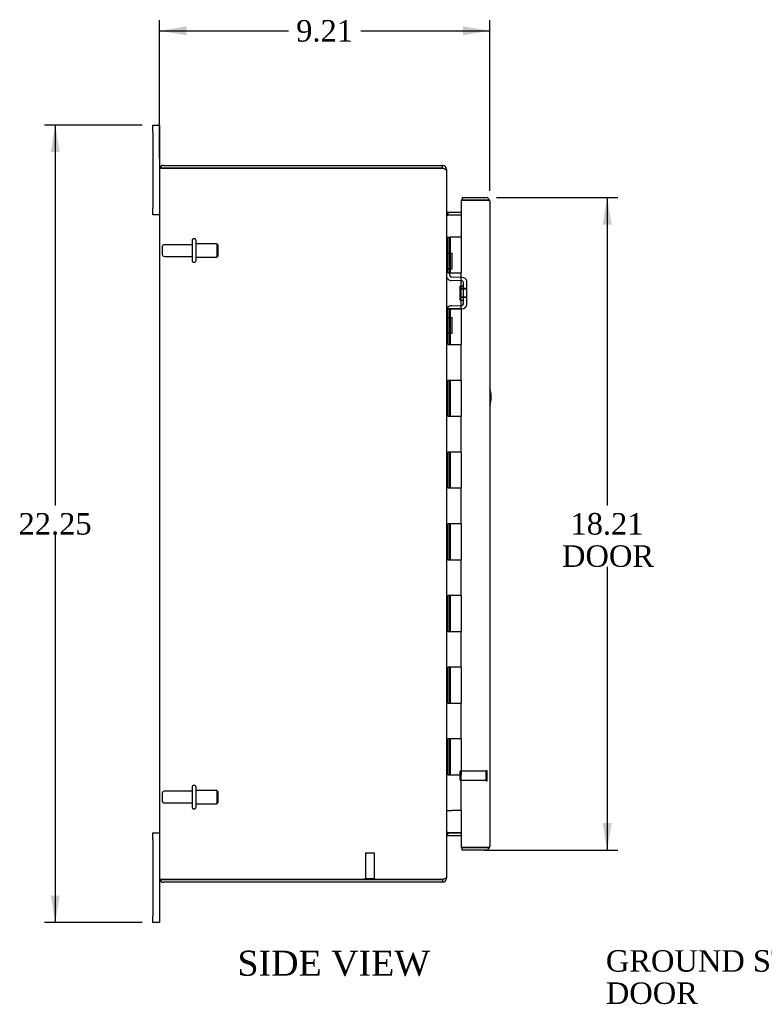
# Model space of a CAD drawing. Header units: inches. Extents: x 2 to 119, y 2 to 79.
# Tile 2 of 7: x 2 to 23, y 26 to 54. Entities that reach past the tile are written whole.
import ezdxf
from ezdxf.enums import TextEntityAlignment as Align

# ---------------------------------------------------------------- set-up
doc = ezdxf.new("R2010")
doc.units = ezdxf.units.IN
doc.header["$MEASUREMENT"] = 0
for name, color, linetype in [('COM40153-1', 7, 'CONTINUOUS'), ('COM42780', 7, 'CONTINUOUS'), ('COM48436', 7, 'CONTINUOUS'), ('COM71780-6', 7, 'CONTINUOUS'), ('DEFAULT', 7, 'CONTINUOUS'), ('FET07710', 7, 'CONTINUOUS'), ('HNG10620-16B', 7, 'CONTINUOUS'), ('HNG10620-16C', 7, 'CONTINUOUS'), ('STD21878', 7, 'CONTINUOUS'), ('STD26094', 7, 'CONTINUOUS')]:
    doc.layers.add(name, color=color, linetype=linetype)
doc.styles.add('SEACAD_TIMES_NEW_ROMAN', font='times.ttf')

# ---------------------------------------------------------------- blocks, each defined once
blk = doc.blocks.new('SEANNOT_GROUP2')
at = {"layer": 'DEFAULT', "linetype": 'Continuous'}
blk.add_hatch(color=136, dxfattribs=at).paths.add_polyline_path([(29.749, 31.997), (30.173, 32.628), (29.568, 32.169)])
at = {"layer": 'DEFAULT', "color": 136, "linetype": 'Continuous'}
blk.add_line((25.166, 27.321), (24.866, 27.321), dxfattribs=at)
blk.add_lwpolyline([(25.166, 27.321), (30.173, 32.628)], dxfattribs=at)
at = {"layer": 'DEFAULT', "color": 136, "linetype": 'Continuous', "style": 'SEACAD_TIMES_NEW_ROMAN'}
for s, p in [('GROUND STUD', (18.3, 27.621)), ('DOOR', (18.3, 26.721))]:
    blk.add_text(s, height=0.6, dxfattribs=at).set_placement(p, align=Align.TOP_LEFT)
blk = doc.blocks.new('GDIMGGROUP5')
at = {"layer": 'DEFAULT', "linetype": 'Continuous'}
for points in [[(6.601, 53.401), (5.851, 53.276), (6.601, 53.151)], [(14.311, 53.401), (14.311, 53.151), (15.061, 53.276)]]:
    blk.add_hatch(color=136, dxfattribs=at).paths.add_polyline_path(points)
at = {"layer": 'DEFAULT', "color": 136, "linetype": 'Continuous'}
for p, q in [((5.851, 49.71), (5.851, 53.576)), ((15.061, 48.813), (15.061, 53.576)), ((5.851, 53.276), (9.45, 53.276)), ((11.462, 53.276), (15.061, 53.276))]:
    blk.add_line(p, q, dxfattribs=at)
at = {"layer": 'DEFAULT', "color": 136, "linetype": 'Continuous', "style": 'SEACAD_TIMES_NEW_ROMAN'}
blk.add_text('9.21', height=0.6, dxfattribs=at).set_placement((9.66, 53.576), align=Align.TOP_LEFT)
blk = doc.blocks.new('GDIMGGROUP6')
at = {"layer": 'DEFAULT', "linetype": 'Continuous'}
for points in [[(2.813, 49.893), (3.063, 49.893), (2.938, 50.643)], [(2.813, 29.143), (2.938, 28.393), (3.063, 29.143)]]:
    blk.add_hatch(color=136, dxfattribs=at).paths.add_polyline_path(points)
at = {"layer": 'DEFAULT', "color": 136, "linetype": 'Continuous'}
for p, q in [((5.364, 50.643), (2.638, 50.643)), ((2.938, 50.643), (2.938, 40.028)), ((2.938, 39.218), (2.938, 28.393)), ((5.364, 28.393), (2.638, 28.393))]:
    blk.add_line(p, q, dxfattribs=at)
at = {"layer": 'DEFAULT', "color": 136, "linetype": 'Continuous', "style": 'SEACAD_TIMES_NEW_ROMAN'}
blk.add_text('22.25', height=0.6, dxfattribs=at).set_placement((1.914, 39.818), align=Align.TOP_LEFT)
blk = doc.blocks.new('GDIMGGROUP21')
at = {"layer": 'DEFAULT', "linetype": 'Continuous'}
for points in [[(18.461, 47.871), (18.336, 48.621), (18.211, 47.871)], [(18.461, 31.166), (18.211, 31.166), (18.336, 30.416)]]:
    blk.add_hatch(color=136, dxfattribs=at).paths.add_polyline_path(points)
at = {"layer": 'DEFAULT', "color": 136, "linetype": 'Continuous'}
for p, q in [((15.253, 48.621), (18.636, 48.621)), ((18.336, 48.621), (18.336, 40.028)), ((18.336, 38.318), (18.336, 30.416)), ((14.923, 30.416), (18.636, 30.416))]:
    blk.add_line(p, q, dxfattribs=at)
at = {"layer": 'DEFAULT', "color": 136, "linetype": 'Continuous', "style": 'SEACAD_TIMES_NEW_ROMAN'}
for s, p in [('18.21', (17.312, 39.818)), ('DOOR', (17.077, 38.918))]:
    blk.add_text(s, height=0.6, dxfattribs=at).set_placement(p, align=Align.TOP_LEFT)

msp = doc.modelspace()

# ---------------------------------------------------------------- linework, layer by layer
at = {"layer": 'COM40153-1', "color": 7}
msp.add_arc((14.351, 43.058), 0.75, 341.2031, 18.7969, dxfattribs=at)
at = {"layer": 'COM42780', "color": 7}
for p, q in [((13.851, 47.072), (13.893, 47.072)), ((13.943, 47.072), (13.893, 47.072)), ((13.943, 47.072), (14.01, 47.072)), ((13.943, 46.635), (13.943, 47.072)), ((13.946, 47.072), (13.946, 46.635)), ((14.01, 46.635), (14.01, 47.072)), ((13.893, 46.635), (13.851, 46.635)), ((13.943, 46.635), (13.893, 46.635)), ((13.943, 46.635), (14.01, 46.635)), ((13.946, 46.449), (13.946, 46.635)), ((14.281, 46.301), (13.991, 46.306)), ((14.282, 46.396), (13.993, 46.401)), ((14.337, 46.385), (14.282, 46.396)), ((14.328, 45.659), (14.328, 46.253)), ((14.423, 45.659), (14.423, 46.253)), ((14.233, 45.761), (14.233, 46.151)), ((14.328, 46.151), (14.233, 46.151)), ((14.423, 46.081), (14.233, 46.081)), ((14.423, 46.063), (14.233, 46.063)), ((13.991, 45.606), (14.281, 45.611)), ((14.233, 45.85), (14.423, 45.85)), ((14.423, 45.831), (14.233, 45.831)), ((14.233, 45.761), (14.328, 45.761)), ((13.946, 45.278), (13.946, 45.463)), ((13.993, 45.511), (14.282, 45.516)), ((14.282, 45.516), (14.337, 45.528)), ((13.851, 45.278), (13.893, 45.278)), ((13.893, 45.278), (13.943, 45.278)), ((13.943, 45.278), (14.01, 45.278)), ((13.943, 44.841), (13.943, 45.278)), ((13.945, 45.146), (13.946, 45.146)), ((13.945, 45.037), (13.945, 45.146)), ((13.945, 45.116), (13.946, 45.116)), ((13.946, 45.278), (13.946, 44.841)), ((14.01, 44.841), (14.01, 45.278)), ((13.893, 44.841), (13.851, 44.841)), ((13.943, 44.841), (13.893, 44.841)), ((13.943, 44.841), (14.01, 44.841)), ((13.945, 45.037), (13.946, 45.037)), ((13.945, 45.006), (13.945, 45.037)), ((13.945, 45.031), (13.946, 45.031)), ((13.945, 45.006), (13.946, 45.006)), ((13.945, 44.973), (13.945, 45.006)), ((13.945, 44.973), (13.946, 44.973))]:
    msp.add_line(p, q, dxfattribs=at)
for centre, radius, start, end in [((13.994, 46.449), 0.143, 180, 206.9082), ((13.994, 46.449), 0.048, 180, 269), ((13.994, 46.449), 0.143, 206.9082, 269), ((14.28, 46.253), 0.048, 0, 89), ((14.28, 46.253), 0.143, 0, 66.6665), ((14.28, 45.659), 0.048, 271, 0), ((14.28, 45.659), 0.143, 293.3335, 0), ((13.994, 45.463), 0.143, 153.0918, 180), ((13.994, 45.463), 0.143, 91, 153.0918), ((13.994, 45.463), 0.048, 91, 180)]:
    msp.add_arc(centre, radius, start, end, dxfattribs=at)
at = {"layer": 'COM48436', "color": 7}
for p, q in [((5.959, 49.518), (13.743, 49.518)), ((13.743, 49.446), (13.743, 49.518)), ((5.851, 49.41), (5.851, 29.626)), ((5.959, 49.446), (5.857, 49.446)), ((5.857, 49.446), (5.959, 49.446)), ((13.743, 49.446), (5.959, 49.446)), ((5.959, 49.446), (13.743, 49.446)), ((13.827, 49.41), (13.851, 49.41)), ((13.851, 49.41), (13.851, 49.386)), ((13.851, 49.385), (13.851, 29.652)), ((13.887, 48.215), (13.887, 48.143)), ((13.887, 48.215), (14.266, 48.215)), ((13.887, 48.143), (14.266, 48.143)), ((14.266, 48.13), (13.887, 48.13)), ((13.887, 30.907), (14.266, 30.907)), ((13.887, 30.893), (14.266, 30.893)), ((13.887, 30.821), (13.887, 30.893)), ((13.887, 30.821), (14.266, 30.821)), ((5.959, 29.59), (5.857, 29.59)), ((5.857, 29.59), (5.959, 29.59)), ((5.959, 29.59), (13.743, 29.59)), ((13.743, 29.59), (5.959, 29.59)), ((13.743, 29.518), (5.959, 29.518)), ((13.743, 29.59), (13.743, 29.518)), ((13.827, 29.626), (13.851, 29.626)), ((13.851, 29.651), (13.851, 29.626))]:
    msp.add_line(p, q, dxfattribs=at)
for centre, radius, start, end in [((5.959, 49.41), 0.108, 90, 160.5288), ((13.743, 49.41), 0.108, 0, 90), ((5.959, 49.41), 0.108, 160.5288, 180), ((13.743, 49.41), 0.036, 51.2767, 90), ((13.887, 48.251), 0.036, 180, 270), ((13.887, 48.251), 0.108, 259.6031, 270), ((13.887, 30.785), 0.036, 90, 180), ((13.887, 30.785), 0.108, 90, 100.3965), ((5.959, 29.626), 0.108, 180, 199.4712), ((5.959, 29.626), 0.108, 199.4712, 270), ((13.743, 29.626), 0.108, 270, 0), ((13.743, 29.626), 0.036, 270, 308.7233)]:
    msp.add_arc(centre, radius, start, end, dxfattribs=at)
for centre, start_param, end_param in [((5.959, 49.41), 2.801756, 3.141593), ((5.959, 29.626), 3.141593, 3.48143)]:
    msp.add_ellipse(centre, major_axis=(0.108, 0), ratio=0.997813, start_param=start_param, end_param=end_param, dxfattribs=at)
for points, knots in [([(13.743, 49.446), (13.757, 49.441), (13.771, 49.436), (13.797, 49.426), (13.809, 49.421), (13.829, 49.41), (13.837, 49.405), (13.848, 49.395), (13.851, 49.39), (13.851, 49.385)], [0, 0, 0, 0, 0.25, 0.25, 0.5, 0.5, 0.75, 0.75, 1, 1, 1, 1]), ([(13.851, 48.233), (13.851, 48.223), (13.851, 48.213), (13.854, 48.192), (13.855, 48.182), (13.859, 48.167), (13.861, 48.163), (13.864, 48.153), (13.866, 48.149), (13.871, 48.141), (13.873, 48.137), (13.878, 48.133), (13.88, 48.132), (13.883, 48.13), (13.885, 48.13), (13.887, 48.13)], [0, 0, 0, 0, 0.25, 0.25, 0.5, 0.5, 0.625, 0.625, 0.75, 0.75, 0.875, 0.875, 0.9375, 0.9375, 1, 1, 1, 1]), ([(13.887, 30.907), (13.885, 30.907), (13.883, 30.906), (13.88, 30.905), (13.878, 30.904), (13.873, 30.899), (13.871, 30.896), (13.866, 30.888), (13.864, 30.883), (13.861, 30.874), (13.859, 30.869), (13.855, 30.855), (13.854, 30.845), (13.851, 30.824), (13.851, 30.814), (13.851, 30.803)], [0, 0, 0, 0, 0.0625, 0.0625, 0.125, 0.125, 0.25, 0.25, 0.375, 0.375, 0.5, 0.5, 0.75, 0.75, 1, 1, 1, 1]), ([(13.851, 29.652), (13.851, 29.647), (13.848, 29.642), (13.837, 29.632), (13.829, 29.626), (13.809, 29.616), (13.797, 29.611), (13.771, 29.601), (13.757, 29.596), (13.743, 29.59)], [0, 0, 0, 0, 0.25, 0.25, 0.5, 0.5, 0.75, 0.75, 1, 1, 1, 1])]:
    msp.add_open_spline(points, degree=3, knots=knots, dxfattribs=at)
at = {"layer": 'COM71780-6', "color": 7}
for p, q in [((14.953, 48.549), (14.266, 48.549)), ((14.266, 48.549), (14.266, 47.518)), ((14.294, 48.621), (14.294, 48.549)), ((14.294, 48.621), (14.953, 48.621)), ((14.294, 48.549), (14.953, 48.549)), ((15.055, 48.549), (14.953, 48.549)), ((14.953, 48.549), (15.055, 48.549)), ((15.061, 48.513), (15.061, 30.524)), ((14.266, 31.518), (14.266, 30.488)), ((14.266, 30.488), (14.953, 30.488)), ((14.294, 30.416), (14.294, 30.488)), ((14.953, 30.488), (14.294, 30.488)), ((14.953, 30.416), (14.294, 30.416)), ((14.953, 30.488), (15.055, 30.488)), ((15.055, 30.488), (14.953, 30.488))]:
    msp.add_line(p, q, dxfattribs=at)
for centre, start, end in [((14.953, 48.513), 19.4712, 90), ((14.953, 48.513), 0, 19.4712), ((14.953, 30.524), 340.5288, 360), ((14.953, 30.524), 270, 340.5288)]:
    msp.add_arc(centre, 0.108, start, end, dxfattribs=at)
for centre, start_param, end_param in [((14.953, 48.513), 3.141593, 3.48143), ((14.953, 30.524), 2.801756, 3.141593)]:
    msp.add_ellipse(centre, major_axis=(-0.108, 0), ratio=0.997813, start_param=start_param, end_param=end_param, dxfattribs=at)
at = {"layer": 'FET07710', "color": 7}
for p, q in [((5.664, 50.456), (5.664, 50.643)), ((5.664, 50.643), (5.851, 50.643)), ((5.851, 50.643), (5.851, 50.456)), ((5.664, 50.456), (5.664, 48.331)), ((5.851, 50.456), (5.851, 49.41)), ((5.664, 48.143), (5.664, 48.331)), ((5.851, 48.143), (5.664, 48.143)), ((5.664, 30.706), (5.664, 30.893)), ((5.664, 30.893), (5.851, 30.893)), ((5.664, 30.706), (5.664, 28.581)), ((5.851, 29.626), (5.851, 28.581)), ((5.664, 28.393), (5.664, 28.581)), ((5.851, 28.581), (5.851, 28.393)), ((5.851, 28.393), (5.664, 28.393))]:
    msp.add_line(p, q, dxfattribs=at)
at = {"layer": 'HNG10620-16B', "color": 7}
for p, q in [((13.851, 47.518), (13.877, 47.518)), ((13.877, 47.518), (13.895, 47.518)), ((13.895, 47.518), (13.937, 47.518)), ((13.895, 47.518), (13.895, 46.518)), ((13.937, 47.518), (13.937, 46.518)), ((13.895, 46.518), (14.003, 46.518)), ((14.003, 46.518), (14.266, 46.518)), ((14.266, 45.518), (14.266, 46.518)), ((14.003, 45.518), (13.895, 45.518)), ((13.895, 45.518), (13.895, 44.518)), ((13.937, 45.518), (13.937, 44.518)), ((14.266, 45.518), (14.003, 45.518)), ((13.895, 44.518), (14.003, 44.518)), ((14.003, 44.518), (14.266, 44.518)), ((14.266, 43.518), (14.266, 44.518)), ((14.003, 43.518), (13.895, 43.518)), ((13.895, 43.518), (13.895, 42.518)), ((13.937, 43.518), (13.937, 42.518)), ((14.266, 43.518), (14.003, 43.518)), ((13.895, 42.518), (14.003, 42.518)), ((14.003, 42.518), (14.266, 42.518)), ((14.266, 41.518), (14.266, 42.518)), ((14.003, 41.518), (13.895, 41.518)), ((13.895, 41.518), (13.895, 40.518)), ((13.937, 41.518), (13.937, 40.518)), ((14.266, 41.518), (14.003, 41.518)), ((13.895, 40.518), (14.003, 40.518)), ((14.003, 40.518), (14.266, 40.518)), ((14.266, 39.518), (14.266, 40.518)), ((14.003, 39.518), (13.895, 39.518)), ((13.895, 39.518), (13.895, 38.518)), ((13.937, 39.518), (13.937, 38.518)), ((14.266, 39.518), (14.003, 39.518)), ((13.895, 38.518), (14.003, 38.518)), ((14.003, 38.518), (14.266, 38.518)), ((14.266, 37.518), (14.266, 38.518)), ((14.003, 37.518), (13.895, 37.518)), ((13.895, 37.518), (13.895, 36.518)), ((13.937, 37.518), (13.937, 36.518)), ((14.266, 37.518), (14.003, 37.518)), ((13.895, 36.518), (14.003, 36.518)), ((14.003, 36.518), (14.266, 36.518)), ((14.266, 35.518), (14.266, 36.518)), ((14.003, 35.518), (13.895, 35.518)), ((13.895, 35.518), (13.895, 34.518)), ((13.937, 35.518), (13.937, 34.518)), ((14.266, 35.518), (14.003, 35.518)), ((13.895, 34.518), (14.003, 34.518)), ((14.003, 34.518), (14.266, 34.518)), ((14.266, 33.518), (14.266, 34.518)), ((14.003, 33.518), (13.895, 33.518)), ((13.895, 33.518), (13.895, 32.518)), ((13.937, 33.518), (13.937, 32.518)), ((14.266, 33.518), (14.003, 33.518)), ((13.895, 32.518), (14.003, 32.518)), ((14.003, 32.518), (14.266, 32.518)), ((14.266, 31.518), (14.266, 32.518)), ((13.851, 31.518), (13.877, 31.518)), ((13.877, 31.518), (14.003, 31.518)), ((14.266, 31.518), (14.003, 31.518))]:
    msp.add_line(p, q, dxfattribs=at)
at = {"layer": 'HNG10620-16C', "color": 7}
for p, q in [((14.266, 47.518), (13.958, 47.518)), ((13.958, 47.518), (13.958, 46.518)), ((14.266, 47.518), (14.266, 46.518)), ((14.003, 46.518), (14.266, 46.518)), ((13.958, 45.518), (13.958, 44.518)), ((14.266, 45.518), (14.003, 45.518)), ((14.266, 45.518), (14.266, 44.518)), ((14.003, 44.518), (14.266, 44.518)), ((13.958, 43.518), (13.958, 42.518)), ((14.266, 43.518), (14.003, 43.518)), ((14.266, 43.518), (14.266, 42.518)), ((14.003, 42.518), (14.266, 42.518)), ((13.958, 41.518), (13.958, 40.518)), ((14.266, 41.518), (14.003, 41.518)), ((14.266, 41.518), (14.266, 40.518)), ((14.003, 40.518), (14.266, 40.518)), ((14.266, 39.518), (14.266, 40.518)), ((13.958, 39.518), (13.958, 38.518)), ((14.266, 39.518), (14.003, 39.518)), ((14.266, 39.518), (14.266, 38.518)), ((14.003, 38.518), (14.266, 38.518)), ((13.958, 37.518), (13.958, 36.518)), ((14.266, 37.518), (14.003, 37.518)), ((14.266, 37.518), (14.266, 36.518)), ((14.003, 36.518), (14.266, 36.518)), ((14.266, 35.518), (14.266, 36.518)), ((13.958, 35.518), (13.958, 34.518)), ((14.266, 35.518), (14.003, 35.518)), ((14.266, 35.518), (14.266, 34.518)), ((14.003, 34.518), (14.266, 34.518)), ((13.958, 33.518), (13.958, 32.518)), ((14.266, 33.518), (14.003, 33.518)), ((14.266, 33.518), (14.266, 32.518)), ((14.003, 32.518), (14.266, 32.518))]:
    msp.add_line(p, q, dxfattribs=at)
at = {"layer": 'STD21878', "color": 7}
for p, q in [((14.239, 32.363), (14.239, 32.613)), ((14.958, 32.613), (14.239, 32.613)), ((14.958, 32.347), (14.958, 32.628)), ((14.989, 32.628), (14.958, 32.628)), ((14.989, 32.347), (14.989, 32.628)), ((14.239, 32.363), (14.958, 32.363)), ((14.958, 32.347), (14.989, 32.347)), ((11.594, 30.34), (11.844, 30.34)), ((11.594, 30.34), (11.594, 29.622)), ((11.844, 29.622), (11.844, 30.34)), ((11.578, 29.622), (11.859, 29.622)), ((11.578, 29.622), (11.578, 29.59)), ((11.578, 29.59), (11.578, 29.59)), ((11.859, 29.59), (11.859, 29.622)), ((11.859, 29.59), (11.859, 29.59))]:
    msp.add_line(p, q, dxfattribs=at)
at = {"layer": 'STD26094', "color": 7}
for p, q in [((6.76, 47.308), (5.983, 47.308)), ((6.76, 47.438), (6.76, 46.848)), ((6.83, 47.468), (6.79, 47.468)), ((6.86, 47.438), (6.86, 46.848)), ((7.447, 47.331), (6.86, 47.331)), ((7.447, 47.331), (7.447, 46.956)), ((7.485, 47.293), (7.447, 47.331)), ((7.485, 46.993), (7.485, 47.293)), ((5.923, 47.248), (5.923, 47.038)), ((7.447, 46.956), (7.485, 46.993)), ((5.983, 46.978), (6.76, 46.978)), ((6.79, 46.818), (6.83, 46.818)), ((6.86, 46.956), (7.447, 46.956)), ((6.76, 32.188), (6.76, 31.598)), ((6.83, 32.218), (6.79, 32.218)), ((6.86, 32.188), (6.86, 31.598)), ((5.923, 31.998), (5.923, 31.788)), ((6.76, 32.058), (5.983, 32.058)), ((7.447, 32.081), (6.86, 32.081)), ((7.447, 32.081), (7.447, 31.706)), ((7.485, 32.043), (7.447, 32.081)), ((7.485, 31.743), (7.485, 32.043)), ((5.983, 31.728), (6.76, 31.728)), ((6.86, 31.706), (7.447, 31.706)), ((7.447, 31.706), (7.485, 31.743)), ((6.79, 31.568), (6.83, 31.568))]:
    msp.add_line(p, q, dxfattribs=at)
for centre, radius, start, end in [((5.983, 47.248), 0.06, 90, 180), ((6.79, 47.438), 0.03, 90, 180), ((6.83, 47.438), 0.03, 0, 90), ((5.983, 47.038), 0.06, 180, 270), ((6.79, 46.848), 0.03, 180, 270), ((6.83, 46.848), 0.03, 270, 0), ((6.79, 32.188), 0.03, 90, 180), ((6.83, 32.188), 0.03, 0, 90), ((5.983, 31.998), 0.06, 90, 180), ((5.983, 31.788), 0.06, 180, 270), ((6.79, 31.598), 0.03, 180, 270), ((6.83, 31.598), 0.03, 270, 0)]:
    msp.add_arc(centre, radius, start, end, dxfattribs=at)

# ---------------------------------------------------------------- block references
at = {"layer": 'DEFAULT', "color": 7}
for name in ['GDIMGGROUP5', 'GDIMGGROUP6', 'GDIMGGROUP21', 'SEANNOT_GROUP2']:
    msp.add_blockref(name, (0, 0), dxfattribs=at)

# ---------------------------------------------------------------- texts
at = {"layer": 'DEFAULT', "color": 7, "style": 'SEACAD_TIMES_NEW_ROMAN'}
msp.add_text('SIDE VIEW', height=0.7, dxfattribs=at).set_placement((8.022, 27.607), align=Align.TOP_LEFT)

doc.saveas('drawing.dxf')
